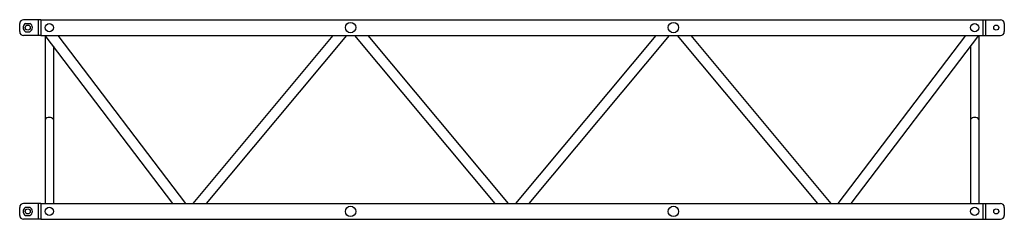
# Model space of a CAD drawing. Extents: x 101 to 3151, y 98 to 716.
import ezdxf

# ---------------------------------------------------------------- set-up
doc = ezdxf.new("R2010")
doc.units = 0
doc.layers.get('0').update_dxf_attribs({"linetype": 'CONTINUOUS'})
doc.layers.add('M24S', color=7, linetype='CONTINUOUS')

msp = doc.modelspace()

# ---------------------------------------------------------------- linework, layer by layer
at = {"color": 6}
for p, q in [((165.88118, 715.978448), (3085.88118, 715.978448)), ((165.88118, 667.578448), (3085.88118, 667.578448)), ((574.929888, 146.978448), (179.844262, 667.578448)), ((179.844262, 667.578448), (179.844262, 146.978448)), ((615.101499, 146.978448), (220.015873, 667.578448)), ((637.740947, 146.978448), (1072.336729, 667.578448)), ((679.42563, 146.978448), (1114.021413, 667.578448)), ((1137.740947, 667.578448), (1572.336729, 146.978448)), ((1179.42563, 667.578448), (1614.021413, 146.978448)), ((1637.740947, 146.978448), (2072.336729, 667.578448)), ((1679.42563, 146.978448), (2114.021413, 667.578448)), ((2137.740947, 667.578448), (2572.336729, 146.978448)), ((2179.42563, 667.578448), (2614.021413, 146.978448)), ((2636.660861, 146.978448), (3031.746487, 667.578448)), ((2676.832472, 146.978448), (3071.918098, 667.578448)), ((3071.918098, 667.578448), (3071.918098, 146.978448)), ((205.244262, 634.109146), (205.244262, 146.978448)), ((3046.518098, 634.109146), (3046.518098, 146.978448)), ((165.88118, 146.978448), (3085.88118, 146.978448)), ((165.88118, 98.578448), (3085.88118, 98.578448))]:
    msp.add_line(p, q, dxfattribs=at)
for centre, radius in [((192.544262, 691.778448), 12.7), ((1125.88118, 691.778448), 16), ((2125.88118, 691.778448), 16), ((3059.218098, 691.778448), 12.7), ((192.544262, 122.778448), 12.7), ((1125.88118, 122.778448), 16), ((2125.88118, 122.778448), 16), ((3059.218098, 122.778448), 12.7)]:
    msp.add_circle(centre, radius, dxfattribs=at)
for centre in [(192.544262, 398.036126), (3059.218098, 398.036126)]:
    msp.add_arc(centre, 15.707021, 36.044951, 143.955049, dxfattribs=at)
at = {"layer": 'M24S', "color": 6}
for p, q in [((100.88118, 679.278448), (100.88118, 704.278448)), ((165.88118, 716.278448), (112.88118, 716.278448)), ((119.181728, 704.397877), (132.580632, 704.397877)), ((157.88118, 716.278448), (157.88118, 667.278448)), ((165.88118, 716.278448), (165.88118, 714.718448)), ((165.88118, 714.718448), (165.88118, 668.838448)), ((3085.88118, 716.278448), (3085.88118, 714.718448)), ((3085.88118, 716.278448), (3138.88118, 716.278448)), ((3085.88118, 668.838448), (3085.88118, 714.718448)), ((3093.88118, 667.278448), (3093.88118, 716.278448)), ((3150.88118, 704.278448), (3150.88118, 679.278448)), ((119.181728, 679.159019), (132.580632, 679.159019)), ((165.88118, 667.278448), (112.88118, 667.278448)), ((165.88118, 667.278448), (165.88118, 668.838448)), ((3085.88118, 667.278448), (3085.88118, 668.838448)), ((3085.88118, 667.278448), (3138.88118, 667.278448)), ((100.88118, 110.278448), (100.88118, 135.278448)), ((165.88118, 147.278448), (112.88118, 147.278448)), ((119.181728, 135.397877), (132.580632, 135.397877)), ((157.88118, 147.278448), (157.88118, 98.278448)), ((165.88118, 147.278448), (165.88118, 145.718448)), ((165.88118, 145.718448), (165.88118, 99.838448)), ((3085.88118, 147.278448), (3085.88118, 145.718448)), ((3085.88118, 147.278448), (3138.88118, 147.278448)), ((3085.88118, 99.838448), (3085.88118, 145.718448)), ((3093.88118, 98.278448), (3093.88118, 147.278448)), ((3150.88118, 135.278448), (3150.88118, 110.278448)), ((165.88118, 98.278448), (112.88118, 98.278448)), ((119.181728, 110.159019), (132.580632, 110.159019)), ((165.88118, 98.278448), (165.88118, 99.838448)), ((3085.88118, 98.278448), (3085.88118, 99.838448)), ((3085.88118, 98.278448), (3138.88118, 98.278448))]:
    msp.add_line(p, q, dxfattribs=at)
for centre in [(125.88118, 691.778448), (3125.88118, 691.778448), (125.88118, 122.778448), (3125.88118, 122.778448)]:
    msp.add_circle(centre, 7.9375, dxfattribs=at)
for centre, radius, start, end in [((112.88118, 704.278448), 12, 90, 180), ((125.88118, 691.778448), 14.2875, 117.963113, 242.036887), ((125.88118, 691.778448), 14.2875, 297.963113, 62.036887), ((3138.88118, 704.278448), 12, 0, 90), ((112.88118, 679.278448), 12, 180, 270), ((3138.88118, 679.278448), 12, 270, 0), ((112.88118, 135.278448), 12, 90, 180), ((125.88118, 122.778448), 14.2875, 117.963113, 242.036887), ((125.88118, 122.778448), 14.2875, 297.963113, 62.036887), ((3138.88118, 135.278448), 12, 0, 90), ((112.88118, 110.278448), 12, 180, 270), ((3138.88118, 110.278448), 12, 270, 0)]:
    msp.add_arc(centre, radius, start, end, dxfattribs=at)

doc.saveas('drawing.dxf')
